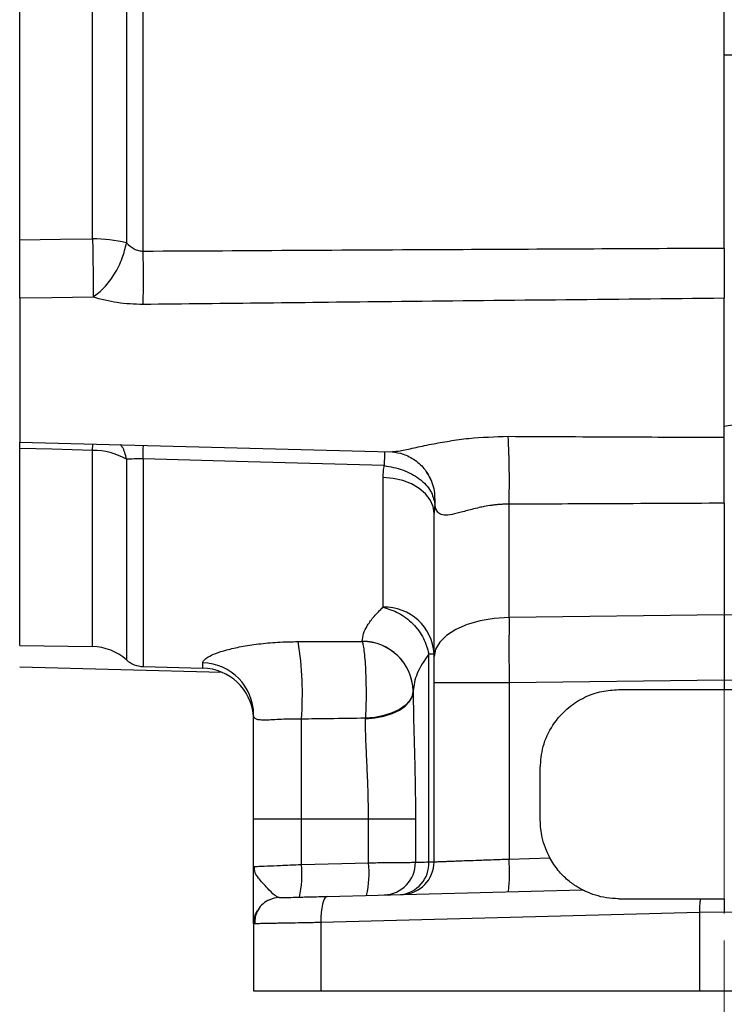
# Model space of a CAD drawing. Header units: inches. Extents: x 0.6 to 16.3, y 0.2 to 11.5.
# Tile 11 of 18: x 10.1 to 12.4, y 4 to 7.1. Entities that reach past the tile are written whole.
import ezdxf

# ---------------------------------------------------------------- set-up
doc = ezdxf.new("R2010")
doc.units = ezdxf.units.IN
doc.header["$MEASUREMENT"] = 0
doc.linetypes.add('CENTERX2', pattern=[0.8, 0.5, -0.1, 0.1, -0.1])
doc.styles.add('SLDTEXTSTYLE0', font='TXT', dxfattribs={"width": 0.75})
doc.dimstyles.new('SLDDIMSTYLE2', dxfattribs={"dimtxt": 0.137795, "dimasz": 0.14, "dimexe": 0, "dimexo": 0.0625, "dimgap": 0.034449, "dimtad": 0, "dimdec": 1, "dimlfac": 1.5, "dimrnd": 1e-09, "dimzin": 12, "dimdsep": 46, "dimtxsty": 'SLDTEXTSTYLE0', "dimblk1": 'CLOSED', "dimblk2": 'CLOSED', "dimsah": 1, "dimcen": 0.09, "dimadec": 0, "dimazin": 3, "dimtfac": 1, "dimtdec": 1, "dimtofl": 0, "dimtmove": 0, "dimatfit": 3, "dimldrblk": 'CLOSED', "dimfxl": 0, "dimfrac": 2, "dimtolj": 1, "dimtzin": 12, "dimarcsym": 0})

# ---------------------------------------------------------------- blocks, each defined once
blk = doc.blocks.new('_Closed')
at = {"color": 0, "linetype": 'ByBlock', "lineweight": -2}
for p, q in [((-1, 0.166667), (0, 0)), ((-1, 0.166667), (-1, -0.166667)), ((0, 0), (-1, -0.166667)), ((0, 0), (-1, 0))]:
    blk.add_line(p, q, dxfattribs=at)
blk = doc.blocks.new('_D_5')
at = {"color": 7, "linetype": 'Continuous', "lineweight": 0}
for p, q in [((9.9424, 10.7952), (9.9005, 10.7952)), ((9.9005, 10.7952), (9.9005, 10.5764)), ((10.2479, 10.7952), (10.2899, 10.7952)), ((10.2899, 10.7952), (10.2899, 10.5764)), ((7.7641, 6.9089), (7.7641, 10.6361)), ((12.3531, 5.643), (12.3531, 10.6361)), ((7.7641, 10.5967), (9.7796, 10.5967)), ((12.3531, 10.5967), (10.4107, 10.5967)), ((9.9005, 10.5764), (9.9424, 10.5764)), ((10.2899, 10.5764), (10.2479, 10.5764))]:
    blk.add_line(p, q, dxfattribs=at)
at = {"color": 7, "linetype": 'Continuous', "lineweight": 18, "xscale": 0.14, "yscale": 0.14, "rotation": 180.0000000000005}
blk.add_blockref('_Closed', (7.7641, 10.5967, -2.001), dxfattribs=at)
at = {"color": 7, "linetype": 'Continuous', "lineweight": 18, "xscale": 0.14, "yscale": 0.14}
blk.add_blockref('_Closed', (12.3531, 10.5967, -2.001), dxfattribs=at)
at = {"color": 7, "linetype": 'Continuous', "lineweight": 18, "char_height": 0.1378, "attachment_point": 1, "style": 'SLDTEXTSTYLE0'}
for s, insert in [('175', (9.9424, 10.7541)), ('6.9', (9.9679, 10.5479))]:
    blk.add_mtext(s, dxfattribs=dict(at, insert=insert))

msp = doc.modelspace()

# ---------------------------------------------------------------- linework, layer by layer
at = {"color": 7, "linetype": 'CENTERX2', "lineweight": 18}
for p, q in [((12.3531, 3.4961), (12.3531, 10.1216)), ((12.3531, 5.0095), (12.3531, 3.4961))]:
    msp.add_line(p, q, dxfattribs=at)
at = {"color": 7, "linetype": 'Continuous', "lineweight": 25}
for p, q in [((12.3531, 7.0313), (12.3531, 8.5132)), ((10.5009, 6.4072), (10.5009, 8.4945)), ((10.4477, 8.4652), (10.4477, 6.4332)), ((10.1074, 6.4431), (10.1074, 8.4339)), ((10.3397, 6.4463), (10.3397, 8.4338)), ((12.3531, 6.417), (12.3531, 7.0313)), ((12.5217, 7.0313), (12.3531, 7.0313)), ((10.1074, 6.2567), (10.1074, 5.7984)), ((12.3531, 5.8138), (12.3531, 6.2568)), ((12.5491, 5.8808), (12.3531, 5.8478)), ((10.1074, 5.7984), (11.2887, 5.7674)), ((10.1074, 5.7783), (10.1074, 5.7984)), ((10.1074, 5.1505), (10.1074, 5.7783)), ((11.2887, 5.7677), (11.2956, 5.7684)), ((11.2658, 5.2723), (11.2658, 5.6853)), ((11.4302, 5.602), (11.4281, 5.5714)), ((11.6672, 5.2394), (11.6672, 5.6004)), ((12.3531, 5.6036), (12.3531, 5.2474)), ((11.4281, 5.1145), (11.4281, 5.5714)), ((12.3531, 5.2474), (11.6672, 5.2394)), ((13.039, 5.2394), (12.3531, 5.2474)), ((10.1074, 5.1505), (10.3397, 5.1464)), ((11.1991, 5.1631), (11.1991, 5.1635)), ((11.4114, 5.1234), (11.4281, 5.1234)), ((11.4114, 4.4604), (11.4114, 5.1234)), ((10.1074, 5.0816), (10.7522, 5.0647)), ((10.5009, 5.0831), (10.6908, 5.0782)), ((11.4281, 4.4606), (11.4281, 5.0313)), ((11.6672, 5.0313), (11.4281, 5.0313)), ((12.3531, 5.0393), (11.6672, 5.0313)), ((11.6672, 5.0313), (11.6672, 4.4695)), ((13.039, 5.0313), (12.3531, 5.0393)), ((12.3531, 5.0393), (12.3531, 5.0095)), ((11.3614, 5.0053), (11.3614, 5.0025)), ((12.0164, 5.0095), (12.3531, 5.0095)), ((12.3531, 5.0095), (12.6898, 5.0095)), ((11.0052, 4.5975), (11.0052, 4.9154)), ((11.2093, 4.9164), (11.2093, 4.9182)), ((11.7664, 4.5928), (11.7664, 4.7595)), ((10.8531, 4.5975), (11.0052, 4.5975)), ((10.8531, 4.4455), (10.8531, 4.5975)), ((11.0052, 4.5975), (11.2191, 4.5975)), ((11.0052, 4.452), (11.0052, 4.5975)), ((11.2191, 4.4576), (11.2191, 4.5975)), ((11.2191, 4.5975), (11.3688, 4.5975)), ((11.3688, 4.5975), (11.3688, 4.4591)), ((11.0052, 4.452), (11.2191, 4.4576)), ((11.6672, 4.4695), (11.7971, 4.4729)), ((10.8531, 4.4455), (10.8583, 4.4458)), ((10.8557, 4.4342), (10.8531, 4.4455)), ((10.8558, 4.4457), (10.8538, 4.4345)), ((11.0877, 4.3504), (11.8999, 4.3716)), ((12.2765, 4.3428), (12.3531, 4.3428)), ((12.3531, 4.3001), (12.2741, 4.2987)), ((12.4321, 4.2987), (12.3531, 4.3001)), ((12.2741, 4.2987), (11.0675, 4.2671)), ((12.2741, 4.2987), (12.2741, 4.0495)), ((10.8531, 4.263), (10.8531, 4.0495)), ((11.0675, 4.2671), (11.0675, 4.0495)), ((10.8531, 4.0495), (11.0675, 4.0495)), ((11.0675, 4.0495), (12.2741, 4.0495)), ((12.2741, 4.0495), (12.4321, 4.0495))]:
    msp.add_line(p, q, dxfattribs=at)
at = {"color": 8, "linetype": 'Continuous', "lineweight": 25}
for p, q in [((10.3397, 5.7721), (10.3403, 5.7923)), ((10.3397, 5.1464), (10.3397, 5.7721)), ((10.4477, 5.7439), (10.4477, 5.1042)), ((10.5009, 5.7451), (10.5009, 5.0831)), ((10.6908, 5.0782), (10.6908, 5.0946))]:
    msp.add_line(p, q, dxfattribs=at)
at = {"color": 7, "linetype": 'Continuous', "lineweight": 25, "flags": 128}
for points in [[(10.1074, 6.4431), (10.2375, 6.4449), (10.3397, 6.4463)], [(10.3411, 6.2608), (10.2103, 6.2585), (10.1074, 6.2567)], [(10.3397, 5.7721), (10.2096, 5.7756), (10.1074, 5.7783)], [(11.2692, 5.7234), (10.8359, 5.7356), (10.5009, 5.7451)], [(11.4281, 5.5714), (11.425, 5.5932), (11.4158, 5.6143), (11.4009, 5.6338), (11.3808, 5.6509), (11.3563, 5.6651), (11.3282, 5.6758), (11.2977, 5.6826), (11.2658, 5.6853)], [(11.6672, 5.2394), (11.62, 5.2361), (11.5749, 5.2284), (11.5336, 5.2165), (11.4975, 5.201), (11.468, 5.1823), (11.4461, 5.1611), (11.4326, 5.1382), (11.4281, 5.1145)], [(11.3614, 5.0048), (11.3586, 4.9888), (11.3501, 4.9733), (11.3363, 4.9589), (11.3176, 4.9461), (11.2948, 4.9352), (11.2685, 4.9268), (11.2397, 4.9211), (11.2093, 4.9182)], [(11.2093, 4.9164), (11.2397, 4.9192), (11.2685, 4.925), (11.2948, 4.9333), (11.3176, 4.9441), (11.3363, 4.9569), (11.3501, 4.9712), (11.3586, 4.9866), (11.3614, 5.0025)], [(10.9343, 4.3463), (10.9183, 4.3444), (10.9037, 4.3397)], [(11.0877, 4.3504), (11.0834, 4.3487), (11.0793, 4.3439), (11.0757, 4.3361), (11.0725, 4.3258), (11.0701, 4.3132), (11.0684, 4.2988), (11.0675, 4.2832), (11.0675, 4.2671)]]:
    msp.add_lwpolyline(points, dxfattribs=at)
at = {"color": 7, "linetype": 'Continuous', "lineweight": 25}
for centre, radius, start, end in [((10.3425, 6.0184), 0.4279, 75.7789, 90.3832), ((5.8121, 6.3219), 4.6896, 358.9641, 1.0423), ((8.911, 5.6717), 2.7571, 358.5184, 3.0161), ((10.3403, 5.5537), 0.2184, 60.5589, 90.1645), ((11.2703, 5.1144), 0.158, 3.2854, 91.6476), ((9.964, 4.9964), 1.0444, 355.5511, 9.1571), ((11.1991, 5.0011), 0.1624, 1.4615, 89.988), ((11.1991, 5.0007), 0.1624, 1.4548, 89.9816), ((10.3368, 4.9798), 0.1667, 48.2919, 89), ((10.5031, 5.1664), 0.0833, 228.2919, 268.5), ((10.6872, 4.9287), 0.1659, 0.2346, 88.7493), ((10.6864, 4.9116), 0.1667, 4.8738, 88.5), ((10.9156, 4.4239), 0.3054, 346.6906, 6.328), ((11.2656, 4.4583), 0.1032, 271.9151, 0.4602), ((11.3127, 4.4551), 0.0989, 274.5821, 3.1031), ((11.3241, 4.4606), 0.104, 271.5, 0), ((11.0693, 4.4279), 0.5993, 354.0238, 3.977), ((10.7017, 4.4183), 0.3054, 346.6906, 6.328), ((12.5438, 4.3065), 0.2698, 172.2635, 181.6685), ((10.9364, 4.263), 0.0833, 150.5365, 180)]:
    msp.add_arc(centre, radius, start, end, dxfattribs=at)
at = {"color": 8, "linetype": 'Continuous', "lineweight": 25}
msp.add_arc((7.1365, 5.8239), 3.3653, 358.6582, 359.3894, dxfattribs=at)
at = {"color": 7, "linetype": 'Continuous', "lineweight": 25}
for points, knots in [([(10.1074, 6.2567), (10.1074, 6.2683), (10.1074, 6.2914), (10.1074, 6.3393), (10.1074, 6.3918), (10.1074, 6.426), (10.1074, 6.4431)], [0, 0, 0, 0, 0.249637, 0.499339, 0.749096, 1, 1, 1, 1]), ([(10.3397, 6.4463), (10.34, 6.4298), (10.3407, 6.3958), (10.3413, 6.3433), (10.3415, 6.2952), (10.3413, 6.2721), (10.3411, 6.2608)], [0, 0, 0, 0, 0.243821, 0.5, 0.756179, 1, 1, 1, 1]), ([(10.3411, 6.2608), (10.3532, 6.2701), (10.378, 6.2893), (10.4108, 6.3335), (10.4363, 6.3837), (10.4439, 6.417), (10.4477, 6.4332)], [0, 0, 0, 0, 0.243136, 0.5, 0.756864, 1, 1, 1, 1]), ([(10.4477, 6.4332), (10.4553, 6.4263), (10.4665, 6.4162), (10.4859, 6.408), (10.496, 6.4075), (10.5009, 6.4072)], [0, 0, 0, 0, 0.518851, 0.762889, 1, 1, 1, 1]), ([(10.5009, 6.4072), (10.6692, 6.4081), (11.0092, 6.4101), (11.6266, 6.4134), (12.0758, 6.4156), (12.3531, 6.417)], [0, 0, 0, 0, 0.272503, 0.550837, 1, 1, 1, 1]), ([(12.3531, 6.417), (12.3531, 6.4031), (12.3531, 6.3753), (12.3531, 6.3323), (12.3531, 6.2912), (12.3531, 6.2682), (12.3531, 6.2568)], [0, 0, 0, 0, 0.2506017, 0.4998002, 0.7495852, 1, 1, 1, 1]), ([(10.5009, 6.2371), (10.473, 6.238), (10.4172, 6.2398), (10.3665, 6.2538), (10.3411, 6.2608)], [0, 0, 0, 0, 0.500346, 1, 1, 1, 1]), ([(12.3531, 6.2568), (12.1737, 6.255), (11.82, 6.2514), (11.3329, 6.2463), (10.8949, 6.2415), (10.6312, 6.2386), (10.5009, 6.2371)], [0, 0, 0, 0, 0.290561, 0.572908, 0.788989, 1, 1, 1, 1]), ([(11.6643, 5.8168), (11.7914, 5.8162), (12.021, 5.815), (12.2506, 5.8142), (12.3531, 5.8138)], [0, 0, 0, 0, 0.553651, 1, 1, 1, 1]), ([(12.3531, 5.6036), (12.3531, 5.6213), (12.3531, 5.6567), (12.3531, 5.7158), (12.3531, 5.7719), (12.3531, 5.7999), (12.3531, 5.8138)], [0, 0, 0, 0, 0.249993, 0.499973, 0.749946, 1, 1, 1, 1]), ([(10.5009, 5.7451), (10.496, 5.7453), (10.4859, 5.7456), (10.4666, 5.7445), (10.4553, 5.7441), (10.4477, 5.7439)], [0, 0, 0, 0, 0.235788, 0.480518, 1, 1, 1, 1]), ([(11.2943, 5.7675), (11.3061, 5.7658), (11.3304, 5.7622), (11.3688, 5.7421), (11.4014, 5.7115), (11.4137, 5.6866), (11.4197, 5.6744)], [0, 0, 0, 0, 0.239343, 0.492399, 0.749629, 1, 1, 1, 1]), ([(11.2658, 5.6853), (11.266, 5.6924), (11.2663, 5.705), (11.2683, 5.7178), (11.2692, 5.7234)], [0, 0, 0, 0, 0.558964, 1, 1, 1, 1]), ([(11.2692, 5.7234), (11.2892, 5.7198), (11.3305, 5.7123), (11.3837, 5.6827), (11.4212, 5.6439), (11.4272, 5.6156), (11.4302, 5.602)], [0, 0, 0, 0, 0.2409462, 0.5, 0.7590538, 1, 1, 1, 1]), ([(11.6672, 5.6004), (11.6635, 5.6004), (11.6558, 5.6004), (11.644, 5.6), (11.6314, 5.5991), (11.6226, 5.5982), (11.616, 5.5974), (11.6057, 5.5961), (11.5903, 5.5935), (11.5691, 5.5891), (11.5495, 5.5844), (11.5287, 5.5787), (11.5103, 5.5737), (11.4874, 5.5678), (11.4688, 5.5648), (11.4548, 5.5662), (11.4439, 5.5704), (11.4347, 5.5807), (11.4317, 5.5947), (11.4302, 5.602)], [0, 0, 0, 0, 0.028242, 0.058479, 0.090713, 0.124945, 0.127, 0.143018, 0.205735, 0.250235, 0.317925, 0.375183, 0.440326, 0.500376, 0.625382, 0.687217, 0.750037, 0.87, 1, 1, 1, 1]), ([(12.3531, 5.6036), (12.2242, 5.6029), (11.9956, 5.6017), (11.767, 5.6008), (11.6672, 5.6004)], [0, 0, 0, 0, 0.563611, 1, 1, 1, 1]), ([(11.1991, 5.1635), (11.2, 5.1715), (11.2016, 5.1875), (11.2152, 5.2143), (11.2357, 5.2427), (11.2557, 5.2624), (11.2658, 5.2723)], [0, 0, 0, 0, 0.247524, 0.498399, 0.747659, 1, 1, 1, 1]), ([(11.2658, 5.2723), (11.2824, 5.2671), (11.3167, 5.2564), (11.3621, 5.2205), (11.3969, 5.1745), (11.4067, 5.1401), (11.4114, 5.1234)], [0, 0, 0, 0, 0.242744, 0.5, 0.757256, 1, 1, 1, 1]), ([(12.3531, 5.2474), (12.3531, 5.2294), (12.3531, 5.1933), (12.3531, 5.1236), (12.3531, 5.0712), (12.3531, 5.0393)], [0, 0, 0, 0, 0.279151, 0.560661, 1, 1, 1, 1]), ([(10.6908, 5.0946), (10.6915, 5.0975), (10.6929, 5.1032), (10.7067, 5.1137), (10.7308, 5.125), (10.7664, 5.1364), (10.8124, 5.1469), (10.8675, 5.1555), (10.9291, 5.1613), (10.973, 5.1622), (10.9951, 5.1626)], [0, 0, 0, 0, 0.12158, 0.242811, 0.363951, 0.487044, 0.612826, 0.740027, 0.869635, 1, 1, 1, 1]), ([(10.9951, 5.1626), (11.0329, 5.1627), (11.1009, 5.1628), (11.169, 5.163), (11.1991, 5.1631)], [0, 0, 0, 0, 0.5565582, 1, 1, 1, 1]), ([(11.1991, 5.1631), (11.2002, 5.1589), (11.2024, 5.1502), (11.2055, 5.1279), (11.2081, 5.0986), (11.2101, 5.063), (11.2112, 5.0241), (11.2114, 4.9853), (11.2108, 4.9492), (11.2098, 4.9282), (11.2093, 4.9182)], [0, 0, 0, 0, 0.113853, 0.236749, 0.366511, 0.5, 0.633489, 0.763251, 0.886147, 1, 1, 1, 1]), ([(11.4114, 5.1234), (11.3971, 5.102), (11.3685, 5.0594), (11.3638, 5.0233), (11.3614, 5.0053)], [0, 0, 0, 0, 0.501367, 1, 1, 1, 1]), ([(11.4281, 5.0313), (11.4281, 5.0476), (11.4281, 5.0769), (11.4281, 5.103), (11.4281, 5.1145)], [0, 0, 0, 0, 0.559873, 1, 1, 1, 1]), ([(11.3614, 5.0025), (11.3618, 4.9706), (11.3625, 4.9063), (11.3657, 4.805), (11.3683, 4.7017), (11.3686, 4.6323), (11.3688, 4.5975)], [0, 0, 0, 0, 0.248131, 0.500965, 0.750124, 1, 1, 1, 1]), ([(11.7664, 4.7595), (11.7683, 4.7826), (11.7722, 4.8306), (11.8043, 4.8985), (11.8517, 4.9518), (11.9068, 4.9866), (11.9613, 5.006), (11.9984, 5.0084), (12.0164, 5.0095)], [0, 0, 0, 0, 0.176521, 0.3665703, 0.5627269, 0.7155125, 0.8623519, 1, 1, 1, 1]), ([(11.0052, 4.9154), (10.9942, 4.9155), (10.972, 4.9156), (10.941, 4.9145), (10.9133, 4.9131), (10.8902, 4.912), (10.8724, 4.9123), (10.8605, 4.9149), (10.854, 4.9205), (10.8534, 4.9263), (10.8531, 4.9294)], [0, 0, 0, 0, 0.1095116, 0.2203411, 0.3324453, 0.448377, 0.5696106, 0.6992472, 0.841748, 1, 1, 1, 1]), ([(10.8531, 4.5975), (10.8531, 4.6326), (10.8531, 4.7034), (10.8531, 4.7962), (10.8531, 4.873), (10.8531, 4.9107), (10.8531, 4.9294)], [0, 0, 0, 0, 0.277279, 0.56058, 0.782643, 1, 1, 1, 1]), ([(11.2093, 4.9182), (11.171, 4.9177), (11.1029, 4.9167), (11.0349, 4.9158), (11.0052, 4.9154)], [0, 0, 0, 0, 0.5635934, 1, 1, 1, 1]), ([(11.2191, 4.5975), (11.219, 4.6159), (11.2188, 4.652), (11.2172, 4.7072), (11.2148, 4.7619), (11.2121, 4.8169), (11.2099, 4.8685), (11.2095, 4.9009), (11.2093, 4.9164)], [0, 0, 0, 0, 0.164384, 0.322241, 0.49832, 0.665398, 0.84116, 1, 1, 1, 1]), ([(11.7971, 4.4729), (11.7873, 4.4943), (11.7698, 4.5325), (11.7675, 4.5744), (11.7664, 4.5928)], [0, 0, 0, 0, 0.560026, 1, 1, 1, 1]), ([(11.2191, 4.4576), (11.2394, 4.4578), (11.2754, 4.4582), (11.321, 4.4586), (11.3546, 4.4589), (11.3642, 4.459), (11.3688, 4.4591)], [0, 0, 0, 0, 0.280922, 0.499958, 0.75743, 1, 1, 1, 1]), ([(11.3688, 4.4591), (11.3736, 4.4592), (11.3831, 4.4595), (11.402, 4.4601), (11.4114, 4.4604)], [0, 0, 0, 0, 0.4962482, 1, 1, 1, 1]), ([(11.4114, 4.4604), (11.4163, 4.4605), (11.426, 4.4606), (11.4274, 4.4606), (11.4281, 4.4606)], [0, 0, 0, 0, 0.504309, 1, 1, 1, 1]), ([(11.4281, 4.4606), (11.4289, 4.4606), (11.4306, 4.4607), (11.4418, 4.4611), (11.4547, 4.4616), (11.4667, 4.462), (11.4809, 4.4626), (11.5, 4.4633), (11.5265, 4.4643), (11.5641, 4.4657), (11.6118, 4.4674), (11.648, 4.4688), (11.6672, 4.4695)], [0, 0, 0, 0, 0.1201061, 0.2434328, 0.3063779, 0.3701327, 0.4346977, 0.5000735, 0.5985181, 0.714668, 0.8485033, 1, 1, 1, 1]), ([(11.8999, 4.3716), (11.8997, 4.3718), (11.8992, 4.372), (11.8942, 4.3747), (11.8803, 4.3827), (11.8545, 4.401), (11.823, 4.4315), (11.8057, 4.4591), (11.7971, 4.4729)], [0, 0, 0, 0, 0.060663, 0.126017, 0.251542, 0.50144, 0.751228, 1, 1, 1, 1]), ([(10.8531, 4.263), (10.8531, 4.2648), (10.8531, 4.2683), (10.8531, 4.2942), (10.8531, 4.326), (10.8531, 4.3579), (10.8531, 4.3855), (10.8531, 4.415), (10.8531, 4.4352), (10.8531, 4.4455)], [0, 0, 0, 0, 0.186073, 0.370697, 0.558828, 0.668065, 0.777229, 0.886424, 1, 1, 1, 1]), ([(12.0164, 4.3428), (12.0033, 4.3434), (11.9771, 4.3447), (11.9412, 4.3537), (11.9164, 4.3634), (11.9025, 4.3703), (11.9008, 4.3712), (11.8999, 4.3716)], [0, 0, 0, 0, 0.249001, 0.498736, 0.748846, 0.874397, 1, 1, 1, 1]), ([(10.9042, 4.3399), (10.8968, 4.336), (10.8819, 4.3281), (10.8662, 4.3087), (10.8569, 4.2863), (10.8569, 4.2707), (10.857, 4.2631)], [0, 0, 0, 0, 0.2506655, 0.5074665, 0.7601568, 1, 1, 1, 1]), ([(10.9343, 4.3463), (10.9354, 4.3464), (10.9377, 4.3464), (10.9564, 4.3469), (10.9877, 4.3477), (11.032, 4.3489), (11.0694, 4.3499), (11.0877, 4.3504)], [0, 0, 0, 0, 0.1814916, 0.3700456, 0.5620184, 0.7861568, 1, 1, 1, 1]), ([(12.0164, 4.3428), (12.0642, 4.3428), (12.1509, 4.3428), (12.2376, 4.3428), (12.2765, 4.3428)], [0, 0, 0, 0, 0.551441, 1, 1, 1, 1]), ([(12.3531, 4.3428), (12.3531, 4.3359), (12.3531, 4.3224), (12.3531, 4.3074), (12.3531, 4.3001)], [0, 0, 0, 0, 0.517869, 1, 1, 1, 1]), ([(11.0675, 4.2671), (11.0506, 4.2667), (11.0181, 4.2661), (10.9798, 4.2654), (10.9512, 4.2649), (10.9304, 4.2645), (10.9078, 4.2641), (10.8855, 4.2637), (10.8668, 4.2633), (10.8552, 4.2631), (10.8538, 4.2631), (10.8531, 4.263)], [0, 0, 0, 0, 0.139978, 0.269966, 0.351121, 0.427824, 0.500077, 0.628489, 0.754613, 0.878449, 1, 1, 1, 1])]:
    msp.add_open_spline(points, degree=3, knots=knots, dxfattribs=at)
at = {"color": 8, "linetype": 'Continuous', "lineweight": 25}
for points, knots in [([(11.2956, 5.7684), (11.3031, 5.7689), (11.3207, 5.7701), (11.3562, 5.7784), (11.391, 5.7859), (11.428, 5.7935), (11.4773, 5.8024), (11.5584, 5.8138), (11.6222, 5.8156), (11.6643, 5.8168)], [0, 0, 0, 0, 0.106356, 0.251266, 0.326479, 0.405733, 0.550308, 0.703237, 1, 1, 1, 1]), ([(10.4477, 5.7439), (10.4445, 5.7584), (10.4405, 5.7771), (10.4299, 5.7876), (10.4275, 5.79)], [0, 0, 0, 0, 0.774028, 1, 1, 1, 1]), ([(11.2699, 5.7679), (11.2699, 5.7632), (11.2698, 5.753), (11.2694, 5.7338), (11.2692, 5.7234)], [0, 0, 0, 0, 0.4604076, 1, 1, 1, 1]), ([(11.4018, 5.7056), (11.4113, 5.6898), (11.4303, 5.6579), (11.4302, 5.6207), (11.4302, 5.602)], [0, 0, 0, 0, 0.497003, 1, 1, 1, 1]), ([(10.9343, 4.3463), (10.9298, 4.3482), (10.9199, 4.3523), (10.8948, 4.3792), (10.8709, 4.4046), (10.8576, 4.4234), (10.8561, 4.4317), (10.8557, 4.4342)], [0, 0, 0, 0, 0.205804, 0.448052, 0.748696, 0.925228, 1, 1, 1, 1]), ([(10.8583, 4.4458), (10.8597, 4.4458), (10.8637, 4.446), (10.8929, 4.4472), (10.9321, 4.4489), (10.9701, 4.4505), (10.9931, 4.4515), (11.0052, 4.452)], [0, 0, 0, 0, 0.142082, 0.431967, 0.679657, 0.830857, 1, 1, 1, 1])]:
    msp.add_open_spline(points, degree=3, knots=knots, dxfattribs=at)
at = {"color": 7, "linetype": 'Continuous', "lineweight": 25}
msp.add_open_spline([(11.6672, 5.2394), (11.667, 5.2066), (11.6666, 5.1408), (11.667, 5.0678), (11.6672, 5.0313)], degree=3, dxfattribs=at)

# ---------------------------------------------------------------- dimensions: what is measured, and where the dimension line sits
at = {"color": 7, "linetype": 'Continuous', "lineweight": 18}
dim = msp.add_linear_dim(base=(7.7641, 10.5967), p1=(12.3531, 5.6036), p2=(7.7641, 6.8695), angle=0, dimstyle='SLDDIMSTYLE2', dxfattribs=at)
dim.commit()
dim.dimension.update_dxf_attribs({"geometry": '_D_5', "text_midpoint": (10.0952, 10.5967), "dimtype": 160})

doc.saveas('drawing.dxf')
